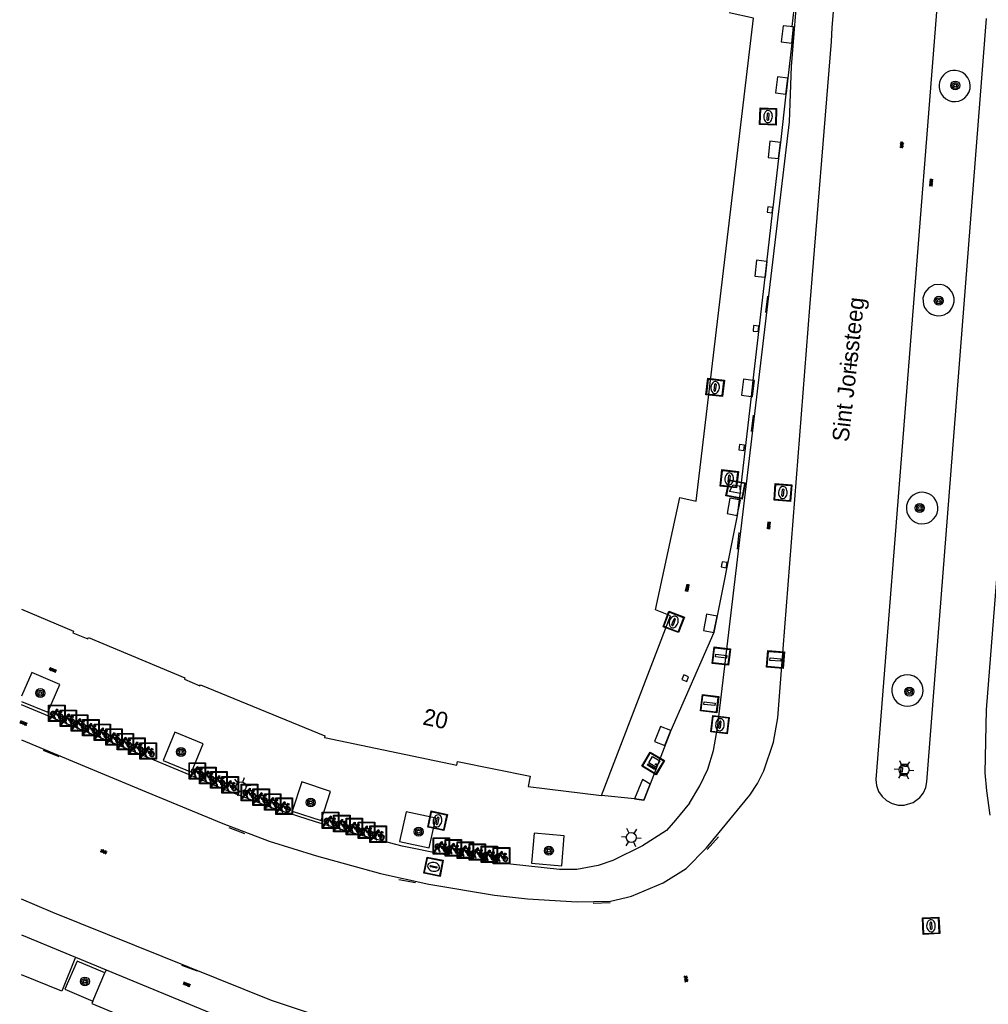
# Model space of a CAD drawing. Header units: metres. Extents: x 93870 to 95789, y 463036 to 464040.
# Tile 13 of 256: x 93872 to 93930, y 463345 to 463405. Entities that reach past the tile are written whole.
import ezdxf
from ezdxf.enums import TextEntityAlignment as Align

# ---------------------------------------------------------------- set-up
doc = ezdxf.new("R2010")
doc.units = ezdxf.units.M
doc.header["$LTSCALE"] = 25.4
for name, color, linetype in [('B_BEBOUWINGSGRENS_0', 1, 'Continuous'), ('B_OVERBOUWLIJN_LIJN_1', 7, 'Continuous'), ('Q_AFVALBAK_0', 7, 'Continuous'), ('Q_BOOM_0', 3, 'Continuous'), ('Q_DRUKKNOPPAAL_0', 132, 'Continuous'), ('Q_FIETSENREK_0', 6, 'Continuous'), ('Q_INSPECTIE_OF_RIOOLPUT_0', 253, 'Continuous'), ('Q_KOLK_0', 254, 'Continuous'), ('Q_LICHTMAST_0', 2, 'Continuous'), ('Q_LIJNAFWATERING_LIJN_0', 7, 'Continuous'), ('Q_PORTAAL_0', 7, 'Continuous'), ('Q_VERKEERSREGELINSTALLATIEKAST', 7, 'Continuous'), ('Q_VERKEERSREGELINSTALLATIEPAAL', 40, 'Continuous'), ('Q_WATERLEIDINGPUT_0', 5, 'Continuous'), ('S_GBKN_SYMBOOL_GV_GROOT_0', 7, 'Continuous'), ('S_GBKN_SYMBOOL_OV_GROOT_0', 7, 'Continuous'), ('V_WEGGRENS_0', 7, 'Continuous'), ('Z_GBKN_HUISNUMMER_0', 252, 'Continuous'), ('Z_STRAATNAAM_0', 252, 'Continuous')]:
    doc.layers.add(name, color=color, linetype=linetype)

# ---------------------------------------------------------------- blocks, each defined once
blk = doc.blocks.new('Q_AFVALBAK')
for points in [[(-0.5, 0.5), (0.5, 0.5), (0.5, -0.5), (-0.5, -0.5)], [(-0.336, 0.197), (0.331, 0.197), (0.19, -0.251), (-0.196, -0.251)]]:
    blk.add_lwpolyline(points, close=True)
blk.add_lwpolyline([(-0.442, 0.464), (0.438, 0.464, -0.414214), (0.459, 0.442), (0.459, -0.437, -0.414214), (0.438, -0.459), (-0.442, -0.459, -0.414214), (-0.463, -0.437), (-0.463, 0.442), (-0.463, 0.444), (-0.463, 0.446), (-0.463, 0.448), (-0.462, 0.45), (-0.461, 0.451), (-0.46, 0.453), (-0.459, 0.455), (-0.458, 0.456), (-0.457, 0.457), (-0.456, 0.459), (-0.454, 0.46), (-0.453, 0.461), (-0.451, 0.462), (-0.449, 0.462), (-0.447, 0.463), (-0.446, 0.463), (-0.444, 0.464), (-0.442, 0.464)], format="xyb")
blk = doc.blocks.new('Q_VERKEERSREGELINSTALLATIEKAST')
for points in [[(-0.5, 0.5), (0.5, 0.5), (0.5, -0.5), (-0.5, -0.5)], [(-0.262, 0.264), (0.25, 0.264), (0.25, 0.187), (-0.262, 0.187)], [(-0.262, 0.107), (0.25, 0.107), (0.25, -0.332), (-0.262, -0.332)]]:
    blk.add_lwpolyline(points, close=True)
blk.add_lwpolyline([(-0.442, 0.464), (0.438, 0.464, -0.414214), (0.459, 0.442), (0.459, -0.437, -0.414214), (0.438, -0.459), (-0.442, -0.459, -0.414214), (-0.463, -0.437), (-0.463, 0.442), (-0.463, 0.444), (-0.463, 0.446), (-0.463, 0.448), (-0.462, 0.45), (-0.461, 0.451), (-0.46, 0.453), (-0.459, 0.455), (-0.458, 0.456), (-0.457, 0.457), (-0.456, 0.459), (-0.454, 0.46), (-0.453, 0.461), (-0.451, 0.462), (-0.449, 0.462), (-0.447, 0.463), (-0.446, 0.463), (-0.444, 0.464), (-0.442, 0.464)], format="xyb")
blk.add_circle((-0.177, -0.034), 0.0354)
blk = doc.blocks.new('Q_LICHTMAST')
for points in [[(0, 0.3), (0, 0.6)], [(-0.26, 0.15), (-0.52, 0.3)], [(0.26, 0.15), (0.52, 0.3)], [(-0.26, -0.15), (-0.52, -0.3)], [(0, -0.3), (0, -0.6)], [(0.26, -0.15), (0.52, -0.3)]]:
    blk.add_lwpolyline(points)
blk.add_circle((0, 0), 0.3)
blk = doc.blocks.new('Q_PORTAAL')
for points in [[(-0.358, 0.202), (-0.205, 0.202), (-0.205, -0.202), (-0.358, -0.202), (-0.358, 0.202)], [(-0.144, 0.194), (0.144, 0.194), (0.144, 0.103), (-0.144, 0.103), (-0.144, 0.194)], [(0.205, 0.202), (0.358, 0.202), (0.358, -0.202), (0.205, -0.202), (0.205, 0.202)]]:
    blk.add_lwpolyline(points)
blk = doc.blocks.new('Q_VERKEERSREGELINSTALLATIEPAAL')
for points in [[(-0.5, 0.5), (0.5, 0.5), (0.5, -0.5), (-0.5, -0.5)], [(-0.08, 0.333), (0.071, 0.333), (0.071, -0.329), (-0.08, -0.329)]]:
    blk.add_lwpolyline(points, close=True)
blk.add_lwpolyline([(-0.442, 0.464), (0.438, 0.464, -0.414214), (0.459, 0.442), (0.459, -0.437, -0.414214), (0.438, -0.459), (-0.442, -0.459, -0.414214), (-0.463, -0.437), (-0.463, 0.442), (-0.463, 0.444), (-0.463, 0.446), (-0.463, 0.448), (-0.462, 0.45), (-0.461, 0.451), (-0.46, 0.453), (-0.459, 0.455), (-0.458, 0.456), (-0.457, 0.457), (-0.456, 0.459), (-0.454, 0.46), (-0.453, 0.461), (-0.451, 0.462), (-0.449, 0.462), (-0.447, 0.463), (-0.446, 0.463), (-0.444, 0.464), (-0.442, 0.464)], format="xyb")
blk = doc.blocks.new('Q_DRUKKNOPPAAL')
for points in [[(-0.5, 0.5), (0.5, 0.5), (0.5, -0.5), (-0.5, -0.5)], [(-0.08, 0.333), (0.071, 0.333), (0.071, -0.329), (-0.08, -0.329)]]:
    blk.add_lwpolyline(points, close=True)
blk.add_lwpolyline([(-0.442, 0.464), (0.438, 0.464, -0.414214), (0.459, 0.442), (0.459, -0.437, -0.414214), (0.438, -0.459), (-0.442, -0.459, -0.414214), (-0.463, -0.437), (-0.463, 0.442), (-0.463, 0.444), (-0.463, 0.446), (-0.463, 0.448), (-0.462, 0.45), (-0.461, 0.451), (-0.46, 0.453), (-0.459, 0.455), (-0.458, 0.456), (-0.457, 0.457), (-0.456, 0.459), (-0.454, 0.46), (-0.453, 0.461), (-0.451, 0.462), (-0.449, 0.462), (-0.447, 0.463), (-0.446, 0.463), (-0.444, 0.464), (-0.442, 0.464)], format="xyb")
blk = doc.blocks.new('Q_WATERLEIDINGPUT')
blk.add_lwpolyline([(-0.5, 0.5), (0.5, 0.5), (0.5, -0.5), (-0.5, -0.5)], close=True)
for points in [[(-0.442, 0.464), (0.438, 0.464, -0.414214), (0.459, 0.442), (0.459, -0.437, -0.414214), (0.438, -0.459), (-0.442, -0.459, -0.414214), (-0.463, -0.437), (-0.463, 0.442), (-0.463, 0.444), (-0.463, 0.446), (-0.463, 0.448), (-0.462, 0.45), (-0.461, 0.451), (-0.46, 0.453), (-0.459, 0.455), (-0.458, 0.456), (-0.457, 0.457), (-0.456, 0.459), (-0.454, 0.46), (-0.453, 0.461), (-0.451, 0.462), (-0.449, 0.462), (-0.447, 0.463), (-0.446, 0.463), (-0.444, 0.464), (-0.442, 0.464)], [(-0.345, 0.105, 0.380426), (-0.276, -0.18)], [(-0.008, 0.266, 0.240218), (-0.345, 0.105)], [(-0.194, 0.045, 0.853344), (-0.194, -0.032)], [(0.331, 0.111, 0.240191), (-0.008, 0.266)], [(0.185, -0.032, 0.849746), (0.185, 0.045)], [(0.267, -0.176, 0.380426), (0.331, 0.111)], [(-0.276, -0.18, 0.148452), (0.012, -0.257)], [(0.012, -0.257, 0.131742), (0.267, -0.176)]]:
    blk.add_lwpolyline(points, format="xyb")
for points in [[(-0.194, 0.045), (0.185, 0.045)], [(0.185, -0.032), (-0.194, -0.032)]]:
    blk.add_lwpolyline(points)
blk = doc.blocks.new('Q_KOLK')
blk.add_lwpolyline([(-0.5, 0.5), (0.5, 0.5), (0.5, -0.5), (-0.5, -0.5)], close=True)
for points in [[(-0.442, 0.464), (0.438, 0.464, -0.414214), (0.459, 0.442), (0.459, -0.437, -0.414214), (0.438, -0.459), (-0.442, -0.459, -0.414214), (-0.463, -0.437), (-0.463, 0.442, -0.414214), (-0.442, 0.464)], [(-0.345, 0.105, 0.380426), (-0.276, -0.18)], [(-0.008, 0.266, 0.240218), (-0.345, 0.105)], [(-0.194, 0.045, 0.853344), (-0.194, -0.032)], [(0.331, 0.111, 0.240191), (-0.008, 0.266)], [(0.185, -0.032, 0.849746), (0.185, 0.045)], [(0.267, -0.176, 0.380426), (0.331, 0.111)], [(-0.276, -0.18, 0.148452), (0.012, -0.257)], [(0.012, -0.257, 0.131742), (0.267, -0.176)]]:
    blk.add_lwpolyline(points, format="xyb")
for points in [[(-0.194, 0.045), (0.185, 0.045)], [(0.185, -0.032), (-0.194, -0.032)]]:
    blk.add_lwpolyline(points)
blk = doc.blocks.new('Q_INSPECTIE_OF_RIOOLPUT')
blk.add_lwpolyline([(-0.5, 0.5), (0.5, 0.5), (0.5, -0.5), (-0.5, -0.5)], close=True)
for points in [[(-0.442, 0.464), (0.438, 0.464, -0.414214), (0.459, 0.442), (0.459, -0.437, -0.414214), (0.438, -0.459), (-0.442, -0.459, -0.414214), (-0.463, -0.437), (-0.463, 0.442), (-0.463, 0.444), (-0.463, 0.446), (-0.463, 0.448), (-0.462, 0.45), (-0.461, 0.451), (-0.46, 0.453), (-0.459, 0.455), (-0.458, 0.456), (-0.457, 0.457), (-0.456, 0.459), (-0.454, 0.46), (-0.453, 0.461), (-0.451, 0.462), (-0.449, 0.462), (-0.447, 0.463), (-0.446, 0.463), (-0.444, 0.464), (-0.442, 0.464)], [(-0.345, 0.105, 0.380426), (-0.276, -0.18)], [(-0.008, 0.266, 0.240218), (-0.345, 0.105)], [(-0.194, 0.045, 0.853344), (-0.194, -0.032)], [(0.331, 0.111, 0.240191), (-0.008, 0.266)], [(0.185, -0.032, 0.849746), (0.185, 0.045)], [(0.267, -0.176, 0.380426), (0.331, 0.111)], [(-0.276, -0.18, 0.148452), (0.012, -0.257)], [(0.012, -0.257, 0.131742), (0.267, -0.176)]]:
    blk.add_lwpolyline(points, format="xyb")
for points in [[(-0.194, 0.045), (0.185, 0.045)], [(0.185, -0.032), (-0.194, -0.032)]]:
    blk.add_lwpolyline(points)
blk = doc.blocks.new('Q_FIETSENREK')
for points in [[(-0.5, 0.5), (0.5, 0.5), (0.5, -0.5), (-0.5, -0.5)], [(-0.063, 0.145), (0.184, 0.054), (0.037, -0.093)]]:
    blk.add_lwpolyline(points, close=True)
for points in [[(-0.442, 0.464), (0.438, 0.464, -0.414214), (0.459, 0.442), (0.459, -0.437, -0.414214), (0.438, -0.459), (-0.442, -0.459, -0.414214), (-0.463, -0.437), (-0.463, 0.442), (-0.463, 0.444), (-0.463, 0.446), (-0.463, 0.448), (-0.462, 0.45), (-0.461, 0.451), (-0.46, 0.453), (-0.459, 0.455), (-0.458, 0.456), (-0.457, 0.457), (-0.456, 0.459), (-0.454, 0.46), (-0.453, 0.461), (-0.451, 0.462), (-0.449, 0.462), (-0.447, 0.463), (-0.446, 0.463), (-0.444, 0.464), (-0.442, 0.464)], [(-0.181, 0.106, 0.847256), (-0.324, -0.144)], [(-0.193, 0.075, 0.842492), (-0.305, -0.118)], [(-0.171, 0.065, 0.053288), (-0.193, 0.075)], [(-0.185, -0.134, 0.502492), (-0.147, 0.044)], [(-0.149, 0.089, 0.06236), (-0.181, 0.106)], [(-0.165, -0.161, 0.494489), (-0.125, 0.068)], [(-0.324, -0.144, 0.089606), (-0.421, -0.348)], [(-0.296, -0.162, 0.110942), (-0.375, -0.348)], [(-0.294, -0.105, 0.006942), (-0.305, -0.118)], [(-0.296, -0.162, 0.02458), (-0.283, -0.168)], [(-0.212, -0.105, 0.381614), (-0.294, -0.105)], [(-0.283, -0.168, 0.148109), (-0.198, -0.173)], [(-0.223, -0.136, 0.533998), (-0.276, -0.136)], [(-0.276, -0.136, 0.009682), (-0.271, -0.138)], [(-0.271, -0.138, 0.120201), (-0.218, -0.144)], [(-0.218, -0.144, 0.003554), (-0.223, -0.136)], [(-0.185, -0.134, 0.017985), (-0.212, -0.105)], [(-0.122, -0.348, 0.075837), (-0.198, -0.173)], [(-0.075, -0.348, 0.094234), (-0.165, -0.161)], [(0.095, -0.16, 0.385208), (0.186, -0.333)], [(0.209, -0.054, 0.224648), (0.108, -0.128)], [(0.126, -0.171, 0.376993), (0.197, -0.303)], [(0.212, -0.086, 0.20829), (0.139, -0.139)], [(0.186, -0.333, 1), (0.287, -0.06)], [(0.197, -0.303, 1), (0.276, -0.09)], [(0.287, -0.06, 0.086253), (0.238, -0.051)], [(0.276, -0.09, 0.079305), (0.241, -0.083)]]:
    blk.add_lwpolyline(points, format="xyb")
for points in [[(-0.171, 0.065), (-0.263, -0.038), (-0.239, -0.059), (-0.147, 0.044)], [(0.081, 0.221), (-0.003, 0.252), (-0.149, 0.089)], [(-0.125, 0.068), (-0.086, 0.111), (0.018, -0.131), (0.095, -0.16)], [(0.238, -0.051), (0.229, 0.053), (0.261, 0.093), (0.302, 0.078), (0.314, 0.11), (0.192, 0.155), (0.18, 0.123), (0.231, 0.104), (0.207, 0.076), (-0.04, 0.167), (0, 0.216), (0.07, 0.191), (0.081, 0.221)], [(0.209, -0.054), (0.199, 0.029), (0.057, -0.108)], [(-0.421, -0.348), (-0.375, -0.348)], [(-0.122, -0.348), (-0.075, -0.348)], [(0.057, -0.108), (0.108, -0.128)], [(0.126, -0.171), (0.253, -0.218), (0.241, -0.083)], [(0.139, -0.139), (0.222, -0.17), (0.212, -0.086)]]:
    blk.add_lwpolyline(points)
blk = doc.blocks.new('Q_BOOM')
for radius in [0.27, 0.18, 0.09]:
    blk.add_circle((0, 0), radius)
blk = doc.blocks.new('S_GBKN_SYMBOOL_OV_GROOT')
for points in [[(-0.21875, 0.0625), (0.21875, 0.0625)], [(-0.21875, 0), (0.21875, 0)], [(-0.1875, 0.0625), (-0.1875, 0)], [(-0.125, 0.09375), (-0.125, 0.0625)], [(-0.125, 0), (-0.125, -0.0625)], [(-0.0625, 0.0625), (-0.0625, 0)], [(0, 0.09375), (0, 0.0625)], [(0, 0), (0, -0.0625)], [(0.0625, 0.0625), (0.0625, 0)], [(0.125, 0.09375), (0.125, 0.0625)], [(0.125, 0), (0.125, -0.0625)], [(0.1875, 0.0625), (0.1875, 0)], [(-0.21875, -0.0625), (0.21875, -0.0625)], [(-0.1875, -0.0625), (-0.1875, -0.09375)], [(-0.0625, -0.0625), (-0.0625, -0.09375)], [(0.0625, -0.0625), (0.0625, -0.09375)], [(0.1875, -0.0625), (0.1875, -0.09375)]]:
    blk.add_lwpolyline(points)
blk = doc.blocks.new('S_GBKN_SYMBOOL_GV_GROOT')
for points in [[(-0.1875, 0.03125), (-0.09375, 0.09375)], [(-0.1875, -0.0625), (0.0625, 0.09375)], [(-0.1875, 0.09375), (0.125, -0.09375)], [(-0.1875, 0), (-0.03125, -0.09375)], [(-0.125, -0.09375), (0.1875, 0.09375)], [(-0.0625, 0.09375), (0.1875, -0.0625)], [(0.03125, -0.09375), (0.1875, 0)], [(0.09375, 0.09375), (0.1875, 0.03125)]]:
    blk.add_lwpolyline(points)

msp = doc.modelspace()

# ---------------------------------------------------------------- linework, layer by layer
at = {"layer": 'B_BEBOUWINGSGRENS_0'}
for p, q in [((93918.437, 463403.45), (93918.547, 463404.422)), ((93918.087, 463400.367), (93918.196, 463401.328)), ((93917.644, 463396.465), (93917.757, 463397.435)), ((93917.261, 463393.2), (93917.3, 463393.52)), ((93916.921, 463390.253), (93916.307, 463390.324)), ((93916.44, 463386.34), (93916.13, 463386.38)), ((93916.181, 463383.059), (93916.091, 463383.07)), ((93915.59, 463379.16), (93915.28, 463379.19)), ((93915.336, 463375.838), (93915.257, 463375.853)), ((93914.543, 463372.068), (93914.24, 463372.11)), ((93913.924, 463368.83), (93913.292, 463368.952)), ((93912.2, 463365.16), (93911.91, 463365.28)), ((93911.124, 463361.918), (93910.514, 463362.158)), ((93909.412, 463358.963), (93908.929, 463357.786))]:
    msp.add_line(p, q, dxfattribs=at)
for points in [[(93906.951, 463358), (93911.11, 463368.84), (93910.2, 463369.2), (93911.67, 463375.99), (93912.66, 463375.78), (93916.12, 463404.96), (93914.652, 463405.265)], [(93918.547, 463404.422), (93917.919, 463404.496), (93917.803, 463403.525), (93918.437, 463403.45)], [(93918.196, 463401.328), (93917.568, 463401.403), (93917.453, 463400.443), (93918.087, 463400.367)], [(93917.757, 463397.435), (93917.119, 463397.511), (93917.013, 463396.54), (93917.644, 463396.465)], [(93917.3, 463393.52), (93916.99, 463393.56), (93916.95, 463393.23), (93917.261, 463393.2)], [(93916.307, 463390.324), (93916.204, 463389.373), (93916.811, 463389.302), (93916.854, 463389.297), (93916.962, 463390.248), (93916.921, 463390.253)], [(93916.13, 463386.38), (93916.1, 463386.05), (93916.4, 463386.02), (93916.44, 463386.34)], [(93916.091, 463383.07), (93915.53, 463383.14), (93915.41, 463382.17), (93915.979, 463382.1), (93916.068, 463382.089), (93916.181, 463383.059)], [(93915.28, 463379.19), (93915.24, 463378.87), (93915.55, 463378.83), (93915.59, 463379.16)], [(93915.257, 463375.853), (93914.704, 463375.96), (93914.526, 463375.028), (93915.148, 463374.906), (93915.336, 463375.838)], [(93914.24, 463372.11), (93914.17, 463371.8), (93914.476, 463371.741), (93914.543, 463372.068)], [(93871.898, 463369.244), (93875.045, 463367.923), (93875.004, 463367.829), (93875.897, 463367.45), (93875.949, 463367.532), (93881.773, 463365.099), (93881.735, 463365.019), (93882.663, 463364.609), (93882.706, 463364.686), (93890.216, 463361.594), (93890.195, 463361.489), (93898.202, 463359.831), (93898.246, 463360.047), (93902.625, 463359.16), (93902.51, 463358.528), (93906.951, 463358)], [(93913.292, 463368.952), (93913.104, 463367.97), (93913.726, 463367.847), (93913.924, 463368.83)], [(93911.91, 463365.28), (93911.79, 463365), (93912.09, 463364.88), (93912.2, 463365.16)], [(93910.514, 463362.158), (93910.154, 463361.258), (93910.768, 463361.009), (93911.124, 463361.918)], [(93908.929, 463357.786), (93909.491, 463357.712), (93909.874, 463358.688), (93909.412, 463358.963)]]:
    msp.add_lwpolyline(points, dxfattribs=at)
at = {"layer": 'B_OVERBOUWLIJN_LIJN_1'}
msp.add_lwpolyline([(93918.739, 463407.083), (93918.443, 463404.456), (93918.547, 463404.422), (93918.437, 463403.45), (93918.196, 463401.328), (93918.094, 463400.428), (93918.087, 463400.367), (93917.757, 463397.435), (93917.644, 463396.465), (93917.3, 463393.52), (93917.261, 463393.2), (93916.811, 463389.302), (93916.091, 463383.07), (93915.979, 463382.1), (93915.257, 463375.853), (93915.148, 463374.906), (93913.726, 463367.847), (93911.124, 463361.918), (93909.874, 463358.688), (93909.491, 463357.712), (93908.929, 463357.786), (93906.951, 463358)], dxfattribs=at)
at = {"layer": 'Q_LIJNAFWATERING_LIJN_0'}
for p, q in [((93916.974, 463388.156), (93916.861, 463387.179)), ((93916.109, 463380.978), (93915.989, 463379.988)), ((93915.236, 463373.875), (93915.132, 463372.882)), ((93873.212, 463360.742), (93874.15, 463360.348)), ((93884.429, 463356.056), (93885.374, 463355.697)), ((93913.323, 463354.736), (93914.017, 463355.495)), ((93894.685, 463352.93), (93895.698, 463352.732)), ((93906.44, 463351.487), (93907.458, 463351.528)), ((93881.56, 463347.754), (93882.517, 463347.401))]:
    msp.add_line(p, q, dxfattribs=at)
at = {"layer": 'V_WEGGRENS_0'}
for p, q in [((93871.898, 463363.671), (93873.479, 463363.021)), ((93880.462, 463360.1), (93882.172, 463359.4)), ((93926.54, 463358.477), (93926.608, 463358.82)), ((93914.056, 463355.767), (93915.811, 463357.893)), ((93915.811, 463357.893), (93915.906, 463358.009)), ((93888.257, 463357.047), (93889.999, 463356.493)), ((93873.795, 463350.929), (93871.898, 463351.723)), ((93871.898, 463349.587), (93875.166, 463348.236)), ((93875.166, 463348.236), (93877.008, 463347.472)), ((93876.2, 463345.571), (93876.927, 463347.281)), ((93877.008, 463347.472), (93876.927, 463347.281)), ((93877.008, 463347.472), (93883.93, 463344.602))]:
    msp.add_line(p, q, dxfattribs=at)
for points in [[(93915.906, 463358.009), (93916.367, 463358.721), (93916.749, 463359.478), (93917.337, 463361.211), (93917.591, 463362.684), (93917.821, 463365.56), (93919.54, 463387.471), (93920.84, 463403.532), (93920.884, 463404.384), (93921.819, 463415.677), (93921.872, 463416.072)], [(93934.298, 463414.456), (93933.827, 463409.25), (93933.025, 463399.143), (93930.181, 463363.164), (93930.099, 463359.367), (93930.201, 463358.283), (93930.417, 463356.805)], [(93912.253, 463357.538), (93912.891, 463358.583), (93913.365, 463359.577), (93913.707, 463360.719), (93913.958, 463362.076), (93918.305, 463398.683), (93918.427, 463402.039), (93918.848, 463407.293)], [(93927.351, 463407.382), (93923.523, 463358.964), (93923.563, 463358.594), (93923.69, 463358.244), (93923.898, 463357.935), (93924.173, 463357.685), (93924.5, 463357.508), (93924.861, 463357.414), (93925.233, 463357.41), (93925.766, 463357.569), (93926.186, 463357.88), (93926.397, 463358.158), (93926.54, 463358.477)], [(93926.608, 463358.82), (93930.209, 463404.939)], [(93927.605, 463401.514), (93927.502, 463401.388), (93927.422, 463401.247), (93927.367, 463401.094), (93927.34, 463400.933), (93927.34, 463400.771), (93927.38, 463400.569), (93927.464, 463400.38), (93927.586, 463400.214), (93927.741, 463400.078), (93927.922, 463399.979), (93928.12, 463399.922), (93928.326, 463399.909), (93928.53, 463399.941), (93928.722, 463400.016), (93928.893, 463400.131), (93929.046, 463400.295), (93929.156, 463400.491), (93929.217, 463400.707), (93929.225, 463400.932), (93929.18, 463401.152), (93929.085, 463401.355), (93928.944, 463401.53), (93928.766, 463401.667), (93928.561, 463401.758), (93928.34, 463401.798), (93928.178, 463401.794), (93928.018, 463401.762), (93927.867, 463401.704), (93927.728, 463401.62), (93927.605, 463401.514)], [(93927.982, 463387.257), (93928.112, 463387.423), (93928.201, 463387.614), (93928.247, 463387.819), (93928.246, 463388.03), (93928.198, 463388.235), (93928.106, 463388.425), (93927.975, 463388.589), (93927.811, 463388.721), (93927.621, 463388.813), (93927.416, 463388.861), (93927.047, 463388.832), (93926.717, 463388.664), (93926.477, 463388.382), (93926.362, 463388.03), (93926.392, 463387.661), (93926.466, 463387.477), (93926.576, 463387.313), (93926.718, 463387.175), (93926.885, 463387.069), (93927.071, 463387.001), (93927.266, 463386.972), (93927.464, 463386.985), (93927.654, 463387.039), (93927.83, 463387.131), (93927.982, 463387.257)], [(93927.155, 463375.816), (93927.041, 463375.979), (93926.895, 463376.115), (93926.724, 463376.218), (93926.536, 463376.284), (93926.338, 463376.308), (93926.144, 463376.292), (93925.957, 463376.236), (93925.785, 463376.144), (93925.636, 463376.018), (93925.516, 463375.865), (93925.429, 463375.69), (93925.379, 463375.502), (93925.369, 463375.307), (93925.399, 463375.115), (93925.467, 463374.932), (93925.576, 463374.761), (93925.719, 463374.616), (93925.89, 463374.505), (93926.08, 463374.433), (93926.281, 463374.403), (93926.484, 463374.416), (93926.679, 463374.472), (93926.858, 463374.568), (93927.013, 463374.7), (93927.136, 463374.862), (93927.221, 463375.042), (93927.266, 463375.237), (93927.27, 463375.436), (93927.233, 463375.632), (93927.155, 463375.816)], [(93873.479, 463363.021), (93874.206, 463364.697), (93872.524, 463365.417), (93871.898, 463363.998)], [(93925.927, 463363.538), (93926.103, 463363.679), (93926.24, 463363.858), (93926.331, 463364.065), (93926.371, 463364.287), (93926.357, 463364.512), (93926.29, 463364.727), (93926.175, 463364.921), (93926.016, 463365.081), (93925.824, 463365.2), (93925.61, 463365.27), (93925.417, 463365.288), (93925.224, 463365.266), (93925.039, 463365.206), (93924.871, 463365.109), (93924.727, 463364.979), (93924.611, 463364.823), (93924.53, 463364.647), (93924.486, 463364.458), (93924.482, 463364.264), (93924.518, 463364.073), (93924.582, 463363.911), (93924.675, 463363.764), (93924.794, 463363.637), (93924.934, 463363.533), (93925.09, 463363.456), (93925.258, 463363.41), (93925.431, 463363.395), (93925.604, 463363.411), (93925.771, 463363.46), (93925.927, 463363.538)], [(93905.42, 463353.531), (93904.397, 463353.521), (93900.522, 463353.938), (93897.402, 463354.435), (93894.888, 463354.937), (93892.299, 463355.618), (93889.663, 463356.395), (93887.026, 463357.251), (93884.402, 463358.253), (93871.898, 463363.48)], [(93871.898, 463361.349), (93875.209, 463359.969), (93879.432, 463358.22), (93884.05, 463356.297), (93886.867, 463355.234), (93889.714, 463354.341), (93893.588, 463353.288), (93896.507, 463352.631), (93900.479, 463351.981), (93902.477, 463351.753), (93905.481, 463351.569), (93907.483, 463351.607), (93908.43, 463351.834)], [(93882.172, 463359.4), (93882.864, 463361.122), (93881.154, 463361.822), (93880.462, 463360.1)], [(93889.999, 463356.493), (93890.562, 463358.233), (93888.828, 463358.829), (93888.257, 463357.047)], [(93912.253, 463357.538), (93911.408, 463356.501), (93910.878, 463355.877), (93909.423, 463354.951), (93907.618, 463354.074), (93906.746, 463353.756), (93905.461, 463353.531), (93905.42, 463353.531)], [(93895.146, 463357.003), (93894.745, 463355.225), (93896.535, 463354.833), (93896.923, 463356.623), (93895.146, 463357.003)], [(93902.869, 463355.71), (93902.702, 463353.899), (93904.542, 463353.743), (93904.691, 463355.549), (93902.869, 463355.71)], [(93908.43, 463351.834), (93908.758, 463351.913), (93910.664, 463352.716), (93912.052, 463353.59), (93913.283, 463354.829), (93914.056, 463355.767)], [(93907.842, 463341.641), (93902.699, 463342.131), (93900.963, 463342.353), (93896.439, 463343.093), (93894.192, 463343.54), (93891.767, 463344.142), (93889.367, 463344.834), (93886.993, 463345.616), (93873.795, 463350.929)], [(93875.166, 463348.236), (93874.329, 463346.172), (93871.898, 463347.158)], [(93876.927, 463347.281), (93875.249, 463347.983), (93874.516, 463346.301), (93876.2, 463345.571)], [(93876.2, 463345.571), (93876.136, 463345.42), (93883.051, 463342.553), (93883.93, 463344.602)]]:
    msp.add_lwpolyline(points, dxfattribs=at)
at = {"layer": 'Z_STRAATNAAM_0'}
msp.add_line((93921.98, 463383.719), (93922.091, 463384.713), dxfattribs=at)

# ---------------------------------------------------------------- block references
at = {"layer": 'Q_AFVALBAK_0', "rotation": 169.0491589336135}
msp.add_blockref('Q_AFVALBAK', (93915.043, 463376.486), dxfattribs=at)
at = {"layer": 'Q_BOOM_0'}
for p, rotation in [((93928.318, 463400.884), 128.8588893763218), ((93927.324, 463387.879), 27.59729586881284), ((93926.17, 463375.364), 87.06432655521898), ((93873.027, 463364.18), 66.55020412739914), ((93925.541, 463364.272), 66.26905983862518), ((93881.528, 463360.622), 68.10686230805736), ((93889.366, 463357.571), 162.3580217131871), ((93895.893, 463355.807), 167.6475490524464), ((93903.762, 463354.66), 175.1539035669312), ((93875.724, 463346.76), 156.5636690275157)]:
    msp.add_blockref('Q_BOOM', p, dxfattribs=dict(at, rotation=rotation))
at = {"layer": 'Q_DRUKKNOPPAAL_0'}
for p, rotation in [((93914.18, 463366.414), 83.22796543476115), ((93917.455, 463366.208), 85.51412000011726)]:
    msp.add_blockref('Q_DRUKKNOPPAAL', p, dxfattribs=dict(at, rotation=rotation))
at = {"layer": 'Q_FIETSENREK_0'}
for p in [(93874.03, 463362.957), (93874.726, 463362.658), (93875.4, 463362.376), (93876.08, 463362.089), (93876.781, 463361.812), (93877.484, 463361.528), (93878.17, 463361.246), (93878.867, 463360.968), (93879.544, 463360.684), (93882.516, 463359.476), (93883.15, 463359.207), (93883.818, 463358.936), (93884.5, 463358.634), (93885.668, 463358.173), (93886.377, 463357.894), (93887.073, 463357.604), (93887.768, 463357.356), (93890.56, 463356.494), (93891.248, 463356.298), (93892.006, 463356.115), (93892.74, 463355.893), (93893.443, 463355.664), (93897.265, 463354.946), (93897.989, 463354.835), (93898.713, 463354.698), (93899.442, 463354.578), (93900.164, 463354.437), (93900.895, 463354.357)]:
    msp.add_blockref('Q_FIETSENREK', p, dxfattribs=at)
at = {"layer": 'Q_INSPECTIE_OF_RIOOLPUT_0'}
for p, rotation in [((93896.791, 463353.689), 168.7075998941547), ((93926.856, 463350.127), 92.575285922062)]:
    msp.add_blockref('Q_INSPECTIE_OF_RIOOLPUT', p, dxfattribs=dict(at, rotation=rotation))
at = {"layer": 'Q_KOLK_0'}
for p, rotation in [((93917.009, 463399.008), 87.91805472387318), ((93913.811, 463382.644), 83.23776339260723), ((93914.659, 463377.126), 83.22796543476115), ((93911.307, 463368.479), 69.00961099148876), ((93914.106, 463362.276), 83.22796543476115)]:
    msp.add_blockref('Q_KOLK', p, dxfattribs=dict(at, rotation=rotation))
at = {"layer": 'Q_LICHTMAST_0'}
for p, rotation in [((93925.226, 463359.541), 85.53536844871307), ((93885.161, 463358.523), 159.1001555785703), ((93908.74, 463355.456), 25.91384570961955)]:
    msp.add_blockref('Q_LICHTMAST', p, dxfattribs=dict(at, rotation=rotation))
at = {"layer": 'Q_PORTAAL_0', "rotation": 85.53536844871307}
msp.add_blockref('Q_PORTAAL', (93925.226, 463359.541), dxfattribs=at)
at = {"layer": 'Q_VERKEERSREGELINSTALLATIEKAST', "rotation": 149.2372804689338}
msp.add_blockref('Q_VERKEERSREGELINSTALLATIEKAST', (93910.062, 463359.935), dxfattribs=at)
at = {"layer": 'Q_VERKEERSREGELINSTALLATIEPAAL', "rotation": 83.22796543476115}
msp.add_blockref('Q_VERKEERSREGELINSTALLATIEPAAL', (93913.473, 463363.539), dxfattribs=at)
at = {"layer": 'Q_WATERLEIDINGPUT_0'}
for p, rotation in [((93917.905, 463376.298), 85.51412000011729), ((93897.035, 463356.465), 77.76978183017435)]:
    msp.add_blockref('Q_WATERLEIDINGPUT', p, dxfattribs=dict(at, rotation=rotation))
at = {"layer": 'S_GBKN_SYMBOOL_GV_GROOT_0'}
for p, rotation in [((93925.102, 463397.288), 85.47951250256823), ((93876.864, 463354.604), 157.5025926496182), ((93912.061, 463346.925), 99.50410666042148)]:
    msp.add_blockref('S_GBKN_SYMBOOL_GV_GROOT', p, dxfattribs=dict(at, rotation=rotation))
at = {"layer": 'S_GBKN_SYMBOOL_OV_GROOT_0'}
for p, rotation in [((93926.87, 463395.017), 85.47951250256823), ((93917.062, 463374.311), 85.51412000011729), ((93912.134, 463370.539), 77.78428086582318), ((93873.796, 463365.571), 156.8260811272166), ((93872.021, 463362.361), 157.378147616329), ((93881.891, 463346.575), 158.0722073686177)]:
    msp.add_blockref('S_GBKN_SYMBOOL_OV_GROOT', p, dxfattribs=dict(at, rotation=rotation))

# ---------------------------------------------------------------- texts
at = {"layer": 'Z_GBKN_HUISNUMMER_0', "linetype": 'Continuous'}
msp.add_text('20', height=1, rotation=348.4, dxfattribs=at).set_placement((93896.918, 463362.629), align=Align.MIDDLE)
at = {"layer": 'Z_STRAATNAAM_0', "linetype": 'Continuous'}
msp.add_text('Sint Jorissteeg', height=1, rotation=83.62818, dxfattribs=at).set_placement((93921.98, 463383.719), align=Align.MIDDLE)

doc.saveas('drawing.dxf')
